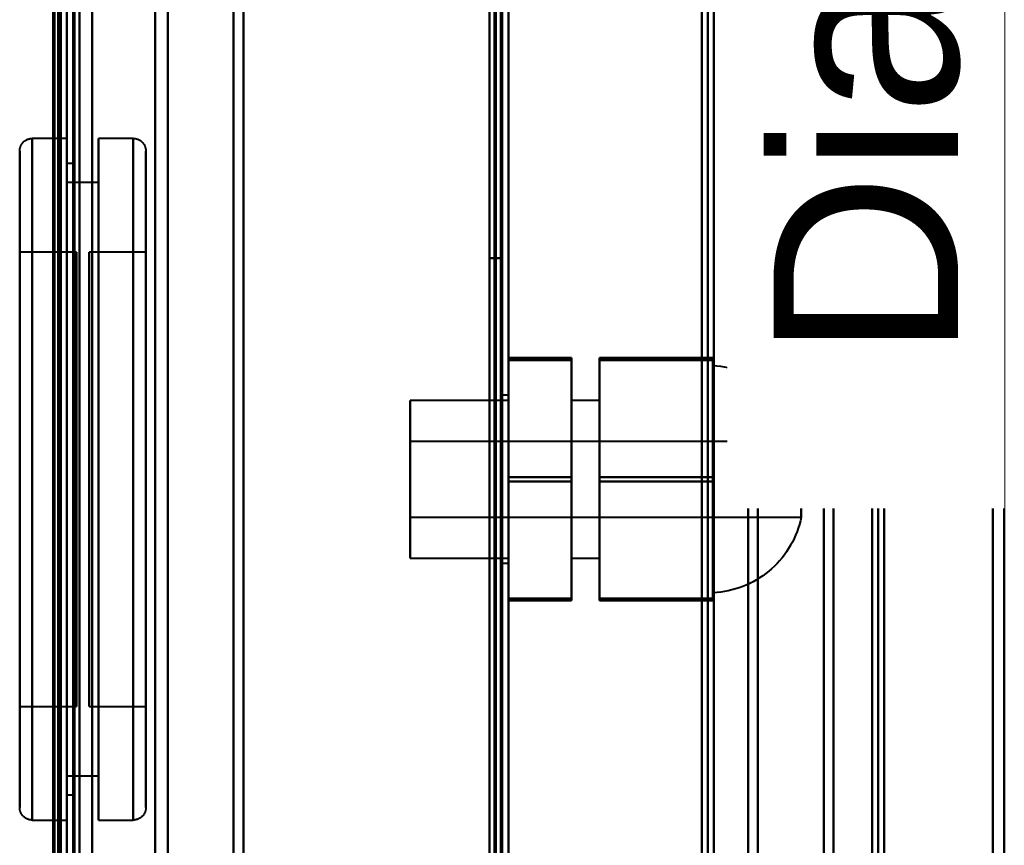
# Model space of a CAD drawing. Header units: millimetres. Extents: x -1352 to 2139, y -120 to 1171.
# Tile 66 of 78: x 651 to 729, y 829 to 895. Entities that reach past the tile are written whole.
import ezdxf

# ---------------------------------------------------------------- set-up
doc = ezdxf.new("R2010")
doc.units = ezdxf.units.MM
doc.layers.add('A-GENM', color=13, linetype='Continuous', lineweight=40)
doc.layers.add('G-IMPT', color=8, linetype='Continuous', lineweight=40)
doc.styles.add('Arial_1', font='arial.ttf', dxfattribs={"height": 14.6304})

# ---------------------------------------------------------------- blocks, each defined once
blk = doc.blocks.new('Maintenance r21 - Maintenance r21-769076-Avant')
at = {"layer": 'A-GENM'}
for p, q in [((690, 0), (690, 1098)), ((690, 1098), (690, 0))]:
    blk.add_line(p, q, dxfattribs=at)
blk = doc.blocks.new('Souche connecteur circulaire R23 - Souche connecteur circulaire R23-769067-Avant')
at = {"layer": 'A-GENM'}
for p, q in [((690, 1045.5), (690, 868)), ((690, 868), (690, 690.5))]:
    blk.add_line(p, q, dxfattribs=at)
blk = doc.blocks.new('NEXA 1500 CALQUES_dwg-769064-Avant')
at = {"layer": 'G-IMPT'}
for p, q in [((690, 128.972), (690, 1097.772)), ((654.5, 129.472), (654.5, 1062.272)), ((655, 1062.272), (655, 129.472)), ((654.3, 1061.872), (654.3, 868.372)), ((654.3, 868.372), (654.3, 1061.872)), ((655, 1061.872), (655, 868.372)), ((655, 1061.872), (655, 868.372)), ((655, 674.872), (655, 1061.872)), ((655, 674.872), (655, 1061.872)), ((705.8, 681.477), (705.8, 1055.267)), ((705.8, 681.477), (705.8, 1055.267)), ((705.8, 1055.267), (705.8, 681.477)), ((705.8, 1055.267), (705.8, 681.477)), ((719.3, 681.511), (719.3, 1055.234)), ((719.3, 681.511), (719.3, 1055.234)), ((719.3, 1055.234), (719.3, 681.511)), ((719.3, 1055.234), (719.3, 681.511)), ((655, 868.372), (655, 1046.872)), ((655, 689.872), (655, 1046.872)), ((655, 1046.872), (655, 868.372)), ((655.5, 868.372), (655.5, 1046.872)), ((655.5, 1046.872), (655.5, 868.372)), ((669, 1046.872), (669, 868.372)), ((669, 868.372), (669, 1046.872)), ((689.5, 1046.872), (689.5, 868.372)), ((689.5, 868.372), (689.5, 1046.872)), ((690, 868.372), (690, 1046.872)), ((690, 1046.872), (690, 868.372)), ((705.333, 689.872), (705.333, 1046.872)), ((705.333, 689.872), (705.333, 1046.872)), ((705.333, 1046.872), (705.333, 868.372)), ((705.333, 1046.872), (705.333, 868.372)), ((706.267, 868.372), (706.267, 1046.872)), ((706.267, 1046.872), (706.267, 689.872)), ((706.267, 1046.872), (706.267, 689.872)), ((709, 868.372), (709, 1046.872)), ((709, 1046.872), (709, 868.372)), ((656, 868.372), (656, 1045.872)), ((656, 1045.872), (656, 868.372)), ((656, 1045.872), (656, 690.872)), ((663, 1045.872), (663, 868.372)), ((663, 868.372), (663, 1045.872)), ((668.198, 1046.281), (668.198, 868.372)), ((668.198, 868.372), (668.198, 1046.281)), ((709.773, 1046.281), (709.773, 868.372)), ((709.773, 868.372), (709.773, 1046.281)), ((654.3, 1045.246), (654.3, 868.372)), ((654.3, 691.498), (654.3, 1045.246)), ((654.3, 691.498), (654.3, 1045.246)), ((661.99, 1045.246), (661.99, 868.372)), ((661.99, 1045.246), (661.99, 868.372)), ((661.99, 868.372), (661.99, 1045.246)), ((661.99, 868.372), (661.99, 1045.246)), ((715, 868.372), (715, 1045.838)), ((715, 1045.838), (715, 868.372)), ((715.773, 1045.246), (715.773, 868.372)), ((715.773, 868.372), (715.773, 1045.246)), ((718.83, 690.907), (718.83, 1045.838)), ((718.83, 690.907), (718.83, 1045.838)), ((718.83, 1045.838), (718.83, 868.372)), ((718.83, 1045.838), (718.83, 868.372)), ((719.77, 1045.838), (719.77, 690.907)), ((719.77, 1045.838), (719.77, 690.907)), ((719.77, 868.372), (719.77, 1045.838)), ((728.387, 1045.838), (728.387, 868.372)), ((728.387, 868.372), (728.387, 1045.838)), ((729.3, 1045.246), (729.3, 868.372)), ((729.3, 868.372), (729.3, 1045.246)), ((690, 323.672), (690, 903.072)), ((655, 885.372), (652.25, 885.372)), ((652.25, 885.372), (652.25, 831.372)), ((652.25, 885.372), (652.25, 831.372)), ((652.25, 858.372), (652.25, 885.372)), ((652.25, 858.372), (652.25, 885.372)), ((655, 885.372), (655, 858.372)), ((655, 831.372), (655, 885.372)), ((655, 831.372), (655, 885.372)), ((660.25, 885.372), (657.5, 885.372)), ((657.5, 858.372), (657.5, 885.372)), ((657.5, 885.372), (657.5, 858.372)), ((660.25, 858.372), (660.25, 885.372)), ((660.25, 831.372), (660.25, 885.372)), ((660.25, 885.372), (660.25, 858.372)), ((651.25, 884.372), (651.25, 858.372)), ((651.25, 858.372), (651.25, 884.372)), ((651.25, 832.372), (651.25, 884.372)), ((661.25, 858.372), (661.25, 884.372)), ((661.25, 884.372), (661.25, 858.372)), ((661.25, 884.372), (661.25, 832.372)), ((655.5, 883.372), (655, 883.372)), ((655, 833.372), (655, 883.372)), ((655, 833.372), (655, 883.372)), ((655, 883.372), (655, 858.372)), ((655.5, 858.372), (655.5, 883.372)), ((655.5, 883.372), (655.5, 858.372)), ((657.5, 881.872), (655, 881.872)), ((655, 858.372), (655, 881.872)), ((655, 881.872), (655, 858.372)), ((657.5, 858.372), (657.5, 881.872)), ((657.5, 881.872), (657.5, 858.372)), ((655.75, 876.372), (651.25, 876.372)), ((651.25, 876.372), (651.25, 858.372)), ((651.25, 858.372), (651.25, 876.372)), ((655.75, 876.372), (655.75, 858.372)), ((655.75, 858.372), (655.75, 876.372)), ((661.25, 876.372), (656.75, 876.372)), ((656.75, 840.372), (656.75, 876.372)), ((656.75, 840.372), (656.75, 876.372)), ((656.75, 876.372), (656.75, 858.372)), ((661.25, 858.372), (661.25, 876.372)), ((661.25, 876.372), (661.25, 840.372)), ((661.25, 876.372), (661.25, 840.372)), ((654.3, 868.372), (654.3, 691.498)), ((654.3, 868.372), (654.3, 691.498)), ((654.3, 868.372), (654.3, 674.872)), ((654.3, 674.872), (654.3, 868.372)), ((655, 689.872), (655, 868.372)), ((655, 868.372), (655, 689.872)), ((655, 868.372), (655, 674.872)), ((655.5, 689.872), (655.5, 868.372)), ((655.5, 868.372), (655.5, 689.872)), ((656, 690.872), (656, 868.372)), ((656, 868.372), (656, 690.872)), ((661.99, 868.372), (661.99, 691.498)), ((661.99, 691.498), (661.99, 868.372)), ((663, 868.372), (663, 690.872)), ((663, 690.872), (663, 868.372)), ((668.198, 868.372), (668.198, 690.464)), ((668.198, 690.464), (668.198, 868.372)), ((669, 868.372), (669, 689.872)), ((669, 689.872), (669, 868.372)), ((689.5, 868.372), (689.5, 689.872)), ((689.5, 689.872), (689.5, 868.372)), ((690, 689.872), (690, 868.372)), ((690, 868.372), (690, 689.872)), ((705.333, 868.372), (705.333, 689.872)), ((706.267, 689.872), (706.267, 868.372)), ((706.267, 689.872), (706.267, 868.372)), ((709, 689.872), (709, 868.372)), ((709, 868.372), (709, 689.872)), ((709.773, 868.372), (709.773, 690.464)), ((709.773, 690.464), (709.773, 868.372)), ((715, 690.907), (715, 868.372)), ((715, 868.372), (715, 690.907)), ((715.773, 868.372), (715.773, 691.498)), ((715.773, 691.498), (715.773, 868.372)), ((718.83, 868.372), (718.83, 690.907)), ((719.77, 690.907), (719.77, 868.372)), ((719.77, 690.907), (719.77, 868.372)), ((728.387, 868.372), (728.387, 690.907)), ((728.387, 690.907), (728.387, 868.372)), ((729.3, 868.372), (729.3, 691.498)), ((729.3, 691.498), (729.3, 868.372)), ((706.2, 867.372), (706.2, 853.993)), ((706.2, 850.51), (706.2, 867.372)), ((706.2, 853.993), (706.2, 866.235)), ((690, 865.022), (689.5, 865.022)), ((689.5, 865.022), (689.5, 858.372)), ((689.5, 858.372), (689.5, 865.022)), ((690, 865.022), (690, 851.722)), ((690, 865.022), (690, 851.722)), ((690, 858.372), (690, 865.022)), ((690, 858.372), (690, 865.022)), ((690, 864.622), (682.2, 864.622)), ((682.2, 864.622), (682.2, 852.912)), ((682.2, 855.331), (682.2, 864.622)), ((690, 864.622), (690, 855.331)), ((690, 852.912), (690, 864.622)), ((697.2, 864.622), (695, 864.622)), ((695, 855.331), (695, 864.622)), ((695, 864.622), (695, 855.331)), ((697.2, 855.331), (697.2, 864.622)), ((697.2, 864.622), (697.2, 855.331)), ((682.2, 863.832), (682.2, 852.122)), ((690, 852.122), (690, 863.832)), ((706.2, 862.752), (706.2, 849.372)), ((682.2, 852.912), (682.2, 861.414)), ((713.2, 861.372), (682.2, 861.372)), ((682.2, 861.372), (682.2, 856.913)), ((682.2, 856.913), (682.2, 861.372)), ((690, 861.414), (690, 852.912)), ((695, 852.122), (695, 861.414)), ((695, 861.414), (695, 852.122)), ((697.2, 852.122), (697.2, 861.414)), ((697.2, 861.414), (697.2, 852.122)), ((713.2, 861.372), (713.2, 855.751)), ((713.2, 856.913), (713.2, 861.372)), ((713.2, 860.993), (713.2, 856.913)), ((682.2, 859.832), (682.2, 855.372)), ((682.2, 855.372), (682.2, 859.832)), ((713.2, 855.372), (713.2, 859.832)), ((651.25, 858.372), (651.25, 840.372)), ((651.25, 858.372), (651.25, 832.372)), ((651.25, 840.372), (651.25, 858.372)), ((651.25, 832.372), (651.25, 858.372)), ((652.25, 831.372), (652.25, 858.372)), ((655, 834.872), (655, 858.372)), ((655, 858.372), (655, 834.872)), ((655, 858.372), (655, 833.372)), ((655, 858.372), (655, 833.372)), ((655, 858.372), (655, 831.372)), ((655, 858.372), (655, 831.372)), ((655.5, 833.372), (655.5, 858.372)), ((655.5, 858.372), (655.5, 833.372)), ((655.75, 858.372), (655.75, 840.372)), ((655.75, 840.372), (655.75, 858.372)), ((656.75, 858.372), (656.75, 840.372)), ((656.75, 858.372), (656.75, 840.372)), ((657.5, 831.372), (657.5, 858.372)), ((657.5, 858.372), (657.5, 831.372)), ((657.5, 834.872), (657.5, 858.372)), ((657.5, 858.372), (657.5, 834.872)), ((660.25, 831.372), (660.25, 858.372)), ((660.25, 858.372), (660.25, 831.372)), ((661.25, 840.372), (661.25, 858.372)), ((661.25, 840.372), (661.25, 858.372)), ((661.25, 832.372), (661.25, 858.372)), ((661.25, 858.372), (661.25, 832.372)), ((689.5, 858.372), (689.5, 851.722)), ((689.5, 851.722), (689.5, 858.372)), ((690, 851.722), (690, 858.372)), ((713.2, 856.913), (713.2, 855.372)), ((682.2, 855.372), (713.2, 855.372)), ((682.2, 852.122), (682.2, 855.331)), ((690, 855.331), (690, 852.122)), ((706.2, 849.372), (706.2, 853.993)), ((682.2, 852.122), (690, 852.122)), ((689.5, 851.722), (690, 851.722)), ((695, 852.122), (697.2, 852.122)), ((651.25, 840.372), (655.75, 840.372)), ((656.75, 840.372), (661.25, 840.372)), ((655, 834.872), (657.5, 834.872)), ((655, 833.372), (655.5, 833.372)), ((652.25, 831.372), (655, 831.372)), ((657.5, 831.372), (660.25, 831.372))]:
    blk.add_line(p, q, dxfattribs=at)
at = {"layer": 'G-IMPT', "flags": 128}
for points in [[(689.4, 1097.772), (689.4, 855.572), (689.4, 613.372), (689.4, 371.172), (689.4, 128.972)], [(689.4, 128.972), (689.4, 371.172), (689.4, 613.372), (689.4, 855.572), (689.4, 1097.772)], [(689.4, 1097.772), (689.4, 855.572), (689.4, 613.372), (689.4, 371.172), (689.4, 128.972)], [(689.5, 128.972), (689.5, 371.172), (689.5, 613.372), (689.5, 855.572), (689.5, 1097.772)], [(690, 128.972), (690, 371.172), (690, 613.372), (690, 855.572), (690, 1097.772)], [(690, 1097.772), (690, 855.572), (690, 613.372), (690, 371.172), (690, 128.972)], [(688.9, 129.472), (688.9, 371.422), (688.9, 613.372), (688.9, 855.322), (688.9, 1097.272)], [(688.9, 1097.272), (688.9, 855.322), (688.9, 613.372), (688.9, 371.422), (688.9, 129.472)], [(688.9, 129.472), (688.9, 371.422), (688.9, 613.372), (688.9, 855.322), (688.9, 1097.272)], [(689, 1097.272), (689, 855.322), (689, 613.372), (689, 371.422), (689, 129.472)], [(689, 129.472), (689, 371.422), (689, 613.372), (689, 855.322), (689, 1097.272)], [(689, 1097.272), (689, 855.322), (689, 613.372), (689, 371.422), (689, 129.472)], [(689.5, 1097.272), (689.5, 855.322), (689.5, 613.372), (689.5, 371.422), (689.5, 129.472)], [(689.5, 129.472), (689.5, 371.422), (689.5, 613.372), (689.5, 855.322), (689.5, 1097.272)], [(689.5, 1097.272), (689.5, 855.322), (689.5, 613.372), (689.5, 371.422), (689.5, 129.472)], [(689.5, 129.472), (689.5, 371.422), (689.5, 613.372), (689.5, 855.322), (689.5, 1097.272)], [(689.5, 1097.272), (689.5, 855.322), (689.5, 613.372), (689.5, 371.422), (689.5, 129.472)], [(689.5, 129.472), (689.5, 371.422), (689.5, 613.372), (689.5, 855.322), (689.5, 1097.272)], [(653.9, 161.372), (653.9, 386.597), (653.9, 611.822), (653.9, 837.047), (653.9, 1062.272)], [(653.9, 1062.272), (653.9, 837.047), (653.9, 611.822), (653.9, 386.597), (653.9, 161.372)], [(654, 1062.372), (654, 829.122), (654, 595.872), (654, 362.622), (654, 129.372)], [(654, 129.372), (654, 362.622), (654, 595.872), (654, 829.122), (654, 1062.372)], [(654, 129.472), (654, 362.672), (654, 595.872), (654, 829.072), (654, 1062.272)], [(654, 1062.272), (654, 829.072), (654, 595.872), (654, 362.672), (654, 129.472)], [(654.4, 128.972), (654.4, 362.422), (654.4, 595.872), (654.4, 829.322), (654.4, 1062.772)], [(654.4, 128.972), (654.4, 362.422), (654.4, 595.872), (654.4, 829.322), (654.4, 1062.772)], [(654.4, 1062.772), (654.4, 829.322), (654.4, 595.872), (654.4, 362.422), (654.4, 128.972)], [(654.5, 1062.772), (654.5, 829.322), (654.5, 595.872), (654.5, 362.422), (654.5, 128.972)], [(654.5, 1062.272), (654.5, 829.072), (654.5, 595.872), (654.5, 362.672), (654.5, 129.472)], [(654.5, 129.472), (654.5, 362.672), (654.5, 595.872), (654.5, 829.072), (654.5, 1062.272)], [(654.5, 1062.272), (654.5, 829.072), (654.5, 595.872), (654.5, 362.672), (654.5, 129.472)], [(654.5, 129.472), (654.5, 362.672), (654.5, 595.872), (654.5, 829.072), (654.5, 1062.272)], [(654.5, 1062.272), (654.5, 829.072), (654.5, 595.872), (654.5, 362.672), (654.5, 129.472)], [(654.5, 129.472), (654.5, 362.672), (654.5, 595.872), (654.5, 829.072), (654.5, 1062.272)], [(655, 128.972), (655, 362.422), (655, 595.872), (655, 829.322), (655, 1062.772)], [(655, 1062.772), (655, 829.322), (655, 595.872), (655, 362.422), (655, 128.972)], [(655, 129.472), (655, 362.672), (655, 595.872), (655, 829.072), (655, 1062.272)], [(655, 1062.272), (655, 829.072), (655, 595.872), (655, 362.672), (655, 129.472)], [(655, 1062.272), (655, 837.047), (655, 611.822), (655, 386.597), (655, 161.372)], [(655, 129.472), (655, 362.672), (655, 595.872), (655, 829.072), (655, 1062.272)], [(655, 161.372), (655, 386.597), (655, 611.822), (655, 837.047), (655, 1062.272)], [(655, 1062.272), (655, 829.072), (655, 595.872), (655, 362.672), (655, 129.472)], [(655.5, 129.472), (655.5, 362.672), (655.5, 595.872), (655.5, 829.072), (655.5, 1062.272)], [(655.5, 1062.272), (655.5, 829.072), (655.5, 595.872), (655.5, 362.672), (655.5, 129.472)], [(655.6, 1062.272), (655.6, 829.072), (655.6, 595.872), (655.6, 362.672), (655.6, 129.472)], [(655.6, 129.472), (655.6, 362.672), (655.6, 595.872), (655.6, 829.072), (655.6, 1062.272)], [(655.6, 129.472), (655.6, 362.672), (655.6, 595.872), (655.6, 829.072), (655.6, 1062.272)], [(655.6, 1062.272), (655.6, 829.072), (655.6, 595.872), (655.6, 362.672), (655.6, 129.472)], [(655.6, 1062.272), (655.6, 829.072), (655.6, 595.872), (655.6, 362.672), (655.6, 129.472)], [(655.6, 129.472), (655.6, 362.672), (655.6, 595.872), (655.6, 829.072), (655.6, 1062.272)], [(657, 128.972), (657, 362.422), (657, 595.872), (657, 829.322), (657, 1062.772)], [(657, 1062.772), (657, 829.322), (657, 595.872), (657, 362.422), (657, 128.972)], [(657, 128.972), (657, 362.422), (657, 595.872), (657, 829.322), (657, 1062.772)], [(657, 1062.772), (657, 829.322), (657, 595.872), (657, 362.422), (657, 128.972)], [(657, 1062.272), (657, 829.072), (657, 595.872), (657, 362.672), (657, 129.472)], [(657, 129.472), (657, 362.672), (657, 595.872), (657, 829.072), (657, 1062.272)], [(657, 129.472), (657, 362.672), (657, 595.872), (657, 829.072), (657, 1062.272)], [(657, 1062.272), (657, 829.072), (657, 595.872), (657, 362.672), (657, 129.472)], [(688.5, 129.472), (688.5, 362.672), (688.5, 595.872), (688.5, 829.072), (688.5, 1062.272)], [(688.5, 1062.272), (688.5, 829.072), (688.5, 595.872), (688.5, 362.672), (688.5, 129.472)], [(688.5, 129.472), (688.5, 362.672), (688.5, 595.872), (688.5, 829.072), (688.5, 1062.272)], [(688.5, 1062.272), (688.5, 829.072), (688.5, 595.872), (688.5, 362.672), (688.5, 129.472)], [(689.4, 1062.772), (689.4, 829.322), (689.4, 595.872), (689.4, 362.422), (689.4, 128.972)], [(689.4, 128.972), (689.4, 362.422), (689.4, 595.872), (689.4, 829.322), (689.4, 1062.772)], [(689.4, 128.972), (689.4, 362.422), (689.4, 595.872), (689.4, 829.322), (689.4, 1062.772)], [(689.5, 1062.772), (689.5, 829.322), (689.5, 595.872), (689.5, 362.422), (689.5, 128.972)], [(690, 1062.772), (690, 829.322), (690, 595.872), (690, 362.422), (690, 128.972)], [(690, 128.972), (690, 362.422), (690, 595.872), (690, 829.322), (690, 1062.772)], [(688.5, 995.872), (688.5, 965.872), (688.5, 935.872), (688.5, 905.872), (688.5, 875.872)], [(688.5, 875.872), (688.5, 905.872), (688.5, 935.872), (688.5, 965.872), (688.5, 995.872)], [(688.5, 995.872), (688.5, 965.872), (688.5, 935.872), (688.5, 905.872), (688.5, 875.872)], [(688.5, 875.872), (688.5, 905.872), (688.5, 935.872), (688.5, 965.872), (688.5, 995.872)], [(689.5, 875.872), (689.5, 905.872), (689.5, 935.872), (689.5, 965.872), (689.5, 995.872)], [(689.5, 995.872), (689.5, 965.872), (689.5, 935.872), (689.5, 905.872), (689.5, 875.872)], [(689.5, 875.872), (689.5, 905.872), (689.5, 935.872), (689.5, 965.872), (689.5, 995.872)], [(689.5, 995.872), (689.5, 965.872), (689.5, 935.872), (689.5, 905.872), (689.5, 875.872)], [(688.5, 323.672), (688.5, 468.522), (688.5, 613.372), (688.5, 758.222), (688.5, 903.072)], [(688.5, 903.072), (688.5, 758.222), (688.5, 613.372), (688.5, 468.522), (688.5, 323.672)], [(688.5, 323.672), (688.5, 468.522), (688.5, 613.372), (688.5, 758.222), (688.5, 903.072)], [(688.5, 903.072), (688.5, 758.222), (688.5, 613.372), (688.5, 468.522), (688.5, 323.672)], [(689.4, 903.072), (689.4, 758.222), (689.4, 613.372), (689.4, 468.522), (689.4, 323.672)], [(689.4, 903.072), (689.4, 758.222), (689.4, 613.372), (689.4, 468.522), (689.4, 323.672)], [(689.4, 323.672), (689.4, 468.522), (689.4, 613.372), (689.4, 758.222), (689.4, 903.072)], [(689.5, 323.672), (689.5, 468.522), (689.5, 613.372), (689.5, 758.222), (689.5, 903.072)], [(690, 903.072), (690, 758.222), (690, 613.372), (690, 468.522), (690, 323.672)], [(690, 323.672), (690, 468.522), (690, 613.372), (690, 758.222), (690, 903.072)], [(690, 323.672), (690, 468.522), (690, 613.372), (690, 758.222), (690, 903.072)], [(690, 903.072), (690, 758.222), (690, 613.372), (690, 468.522), (690, 323.672)], [(651.25, 884.372), (651.251, 884.412), (651.253, 884.452), (651.257, 884.492), (651.263, 884.532), (651.27, 884.571), (651.279, 884.61), (651.289, 884.649), (651.301, 884.687), (651.314, 884.725), (651.329, 884.762), (651.345, 884.798), (651.363, 884.834), (651.382, 884.869), (651.403, 884.903), (651.425, 884.937), (651.448, 884.969), (651.472, 885.001), (651.498, 885.032), (651.525, 885.061), (651.553, 885.09), (651.583, 885.117), (651.613, 885.143), (651.644, 885.168), (651.676, 885.191), (651.71, 885.214), (651.744, 885.235), (651.779, 885.254), (651.814, 885.272), (651.851, 885.289), (651.888, 885.304), (651.925, 885.318), (651.963, 885.33), (652.002, 885.341), (652.041, 885.35), (652.08, 885.358), (652.12, 885.364), (652.159, 885.368), (652.199, 885.371), (652.239, 885.372), (652.25, 885.372)], [(660.25, 885.372), (660.29, 885.372), (660.33, 885.369), (660.37, 885.365), (660.409, 885.36), (660.449, 885.352), (660.488, 885.344), (660.526, 885.333), (660.565, 885.322), (660.602, 885.308), (660.639, 885.293), (660.676, 885.277), (660.712, 885.259), (660.747, 885.24), (660.781, 885.22), (660.815, 885.198), (660.847, 885.174), (660.879, 885.15), (660.909, 885.124), (660.939, 885.097), (660.967, 885.069), (660.995, 885.04), (661.021, 885.009), (661.046, 884.978), (661.069, 884.946), (661.091, 884.913), (661.112, 884.879), (661.132, 884.844), (661.15, 884.808), (661.167, 884.772), (661.182, 884.735), (661.196, 884.697), (661.208, 884.659), (661.219, 884.62), (661.228, 884.582), (661.235, 884.542), (661.241, 884.503), (661.246, 884.463), (661.249, 884.423), (661.25, 884.383), (661.25, 884.372)], [(651.25, 884.372), (651.25, 884.352), (651.25, 884.289), (651.25, 884.185), (651.25, 884.04), (651.25, 883.854), (651.25, 883.627), (651.25, 883.36), (651.25, 883.052), (651.25, 882.706), (651.25, 882.32), (651.25, 881.896), (651.25, 881.434), (651.25, 880.936), (651.25, 880.401), (651.25, 879.831), (651.25, 879.227), (651.25, 878.589), (651.25, 877.919), (651.25, 877.218), (651.25, 876.487), (651.25, 875.726), (651.25, 874.938), (651.25, 874.124), (651.25, 873.284), (651.25, 872.42), (651.25, 871.534), (651.25, 870.627), (651.25, 869.7), (651.25, 868.755), (651.25, 867.794), (651.25, 866.817), (651.25, 865.827), (651.25, 864.825), (651.25, 863.813), (651.25, 862.791), (651.25, 861.763), (651.25, 860.73), (651.25, 859.692), (651.25, 858.653), (651.25, 857.613), (651.25, 856.574), (651.25, 855.539), (651.25, 854.507), (651.25, 853.482), (651.25, 852.465), (651.25, 851.457), (651.25, 850.46), (651.25, 849.476), (651.25, 848.507), (651.25, 847.552), (651.25, 846.616), (651.25, 845.698), (651.25, 844.8), (651.25, 843.924), (651.25, 843.071), (651.25, 842.243), (651.25, 841.44), (651.25, 840.665), (651.25, 839.918), (651.25, 839.2), (651.25, 838.513), (651.25, 837.858), (651.25, 837.236), (651.25, 836.647), (651.25, 836.093), (651.25, 835.575), (651.25, 835.093), (651.25, 834.649), (651.25, 834.242), (651.25, 833.875), (651.25, 833.546), (651.25, 833.257), (651.25, 833.008), (651.25, 832.8), (651.25, 832.632), (651.25, 832.506), (651.25, 832.422), (651.25, 832.378), (651.25, 832.372)], [(651.25, 832.372), (651.25, 832.393), (651.25, 832.455), (651.25, 832.559), (651.25, 832.704), (651.25, 832.891), (651.25, 833.118), (651.25, 833.385), (651.25, 833.692), (651.25, 834.039), (651.25, 834.425), (651.25, 834.849), (651.25, 835.31), (651.25, 835.809), (651.25, 836.344), (651.25, 836.914), (651.25, 837.518), (651.25, 838.155), (651.25, 838.825), (651.25, 839.527), (651.25, 840.258), (651.25, 841.018), (651.25, 841.806), (651.25, 842.621), (651.25, 843.461), (651.25, 844.324), (651.25, 845.211), (651.25, 846.118), (651.25, 847.045), (651.25, 847.989), (651.25, 848.951), (651.25, 849.928), (651.25, 850.918), (651.25, 851.92), (651.25, 852.932), (651.25, 853.953), (651.25, 854.981), (651.25, 856.015), (651.25, 857.052), (651.25, 858.092), (651.25, 859.131), (651.25, 860.17), (651.25, 861.206), (651.25, 862.237), (651.25, 863.262), (651.25, 864.28), (651.25, 865.287), (651.25, 866.284), (651.25, 867.268), (651.25, 868.238), (651.25, 869.192), (651.25, 870.129), (651.25, 871.047), (651.25, 871.945), (651.25, 872.82), (651.25, 873.673), (651.25, 874.502), (651.25, 875.304), (651.25, 876.08), (651.25, 876.827), (651.25, 877.545), (651.25, 878.231), (651.25, 878.887), (651.25, 879.509), (651.25, 880.098), (651.25, 880.651), (651.25, 881.17), (651.25, 881.651), (651.25, 882.096), (651.25, 882.502), (651.25, 882.87), (651.25, 883.199), (651.25, 883.488), (651.25, 883.737), (651.25, 883.945), (651.25, 884.112), (651.25, 884.238), (651.25, 884.323), (651.25, 884.366), (651.25, 884.372)], [(661.25, 832.372), (661.25, 832.393), (661.25, 832.455), (661.25, 832.559), (661.25, 832.704), (661.25, 832.891), (661.25, 833.118), (661.25, 833.385), (661.25, 833.692), (661.25, 834.039), (661.25, 834.425), (661.25, 834.849), (661.25, 835.31), (661.25, 835.809), (661.25, 836.344), (661.25, 836.914), (661.25, 837.518), (661.25, 838.155), (661.25, 838.825), (661.25, 839.527), (661.25, 840.258), (661.25, 841.018), (661.25, 841.806), (661.25, 842.621), (661.25, 843.461), (661.25, 844.324), (661.25, 845.211), (661.25, 846.118), (661.25, 847.045), (661.25, 847.989), (661.25, 848.951), (661.25, 849.928), (661.25, 850.918), (661.25, 851.92), (661.25, 852.932), (661.25, 853.953), (661.25, 854.981), (661.25, 856.015), (661.25, 857.052), (661.25, 858.092), (661.25, 859.131), (661.25, 860.17), (661.25, 861.206), (661.25, 862.237), (661.25, 863.262), (661.25, 864.28), (661.25, 865.287), (661.25, 866.284), (661.25, 867.268), (661.25, 868.238), (661.25, 869.192), (661.25, 870.129), (661.25, 871.047), (661.25, 871.945), (661.25, 872.82), (661.25, 873.673), (661.25, 874.502), (661.25, 875.304), (661.25, 876.08), (661.25, 876.827), (661.25, 877.545), (661.25, 878.231), (661.25, 878.887), (661.25, 879.509), (661.25, 880.098), (661.25, 880.651), (661.25, 881.17), (661.25, 881.651), (661.25, 882.096), (661.25, 882.502), (661.25, 882.87), (661.25, 883.199), (661.25, 883.488), (661.25, 883.737), (661.25, 883.945), (661.25, 884.112), (661.25, 884.238), (661.25, 884.323), (661.25, 884.366), (661.25, 884.372)], [(661.25, 884.372), (661.25, 884.352), (661.25, 884.289), (661.25, 884.185), (661.25, 884.04), (661.25, 883.854), (661.25, 883.627), (661.25, 883.36), (661.25, 883.052), (661.25, 882.706), (661.25, 882.32), (661.25, 881.896), (661.25, 881.434), (661.25, 880.936), (661.25, 880.401), (661.25, 879.831), (661.25, 879.227), (661.25, 878.589), (661.25, 877.919), (661.25, 877.218), (661.25, 876.487), (661.25, 875.726), (661.25, 874.938), (661.25, 874.124), (661.25, 873.284), (661.25, 872.42), (661.25, 871.534), (661.25, 870.627), (661.25, 869.7), (661.25, 868.755), (661.25, 867.794), (661.25, 866.817), (661.25, 865.827), (661.25, 864.825), (661.25, 863.813), (661.25, 862.791), (661.25, 861.763), (661.25, 860.73), (661.25, 859.692), (661.25, 858.653), (661.25, 857.613), (661.25, 856.574), (661.25, 855.539), (661.25, 854.507), (661.25, 853.482), (661.25, 852.465), (661.25, 851.457), (661.25, 850.46), (661.25, 849.476), (661.25, 848.507), (661.25, 847.552), (661.25, 846.616), (661.25, 845.698), (661.25, 844.8), (661.25, 843.924), (661.25, 843.071), (661.25, 842.243), (661.25, 841.44), (661.25, 840.665), (661.25, 839.918), (661.25, 839.2), (661.25, 838.513), (661.25, 837.858), (661.25, 837.236), (661.25, 836.647), (661.25, 836.093), (661.25, 835.575), (661.25, 835.093), (661.25, 834.649), (661.25, 834.242), (661.25, 833.875), (661.25, 833.546), (661.25, 833.257), (661.25, 833.008), (661.25, 832.8), (661.25, 832.632), (661.25, 832.506), (661.25, 832.422), (661.25, 832.378), (661.25, 832.372)], [(688.5, 875.872), (688.75, 875.872), (689, 875.872), (689.25, 875.872), (689.5, 875.872)], [(689.5, 875.872), (689.25, 875.872), (689, 875.872), (688.75, 875.872), (688.5, 875.872)], [(688.5, 875.872), (688.75, 875.872), (689, 875.872), (689.25, 875.872), (689.5, 875.872)], [(689.5, 875.872), (689.25, 875.872), (689, 875.872), (688.75, 875.872), (688.5, 875.872)], [(690, 867.813), (690, 867.855), (690, 867.897), (690, 867.94), (690, 867.982)], [(690, 867.982), (691.25, 867.982), (692.5, 867.982), (693.75, 867.982), (695, 867.982)], [(695, 867.982), (693.75, 867.982), (692.5, 867.982), (691.25, 867.982), (690, 867.982)], [(690, 867.982), (690, 865.622), (690, 863.262), (690, 860.902), (690, 858.542)], [(690, 858.542), (690, 860.902), (690, 863.262), (690, 865.622), (690, 867.982)], [(690, 867.982), (690, 867.94), (690, 867.897), (690, 867.855), (690, 867.813)], [(695, 867.813), (695, 867.855), (695, 867.897), (695, 867.94), (695, 867.982)], [(695, 867.982), (695, 865.622), (695, 863.262), (695, 860.902), (695, 858.542)], [(695, 867.982), (695, 867.94), (695, 867.897), (695, 867.855), (695, 867.813)], [(695, 858.542), (695, 860.902), (695, 863.262), (695, 865.622), (695, 867.982)], [(697.2, 867.813), (697.2, 867.855), (697.2, 867.897), (697.2, 867.94), (697.2, 867.982)], [(697.2, 867.982), (699.45, 867.982), (701.7, 867.982), (703.95, 867.982), (706.2, 867.982)], [(697.2, 867.982), (697.2, 865.622), (697.2, 863.262), (697.2, 860.902), (697.2, 858.542)], [(706.2, 867.982), (703.95, 867.982), (701.7, 867.982), (699.45, 867.982), (697.2, 867.982)], [(697.2, 858.542), (697.2, 860.902), (697.2, 863.262), (697.2, 865.622), (697.2, 867.982)], [(697.2, 867.982), (697.2, 867.94), (697.2, 867.897), (697.2, 867.855), (697.2, 867.813)], [(706.2, 867.813), (706.2, 867.855), (706.2, 867.897), (706.2, 867.94), (706.2, 867.982)], [(706.2, 867.982), (706.2, 865.622), (706.2, 863.262), (706.2, 860.902), (706.2, 858.542)], [(706.2, 867.982), (706.2, 867.94), (706.2, 867.897), (706.2, 867.855), (706.2, 867.813)], [(706.2, 858.542), (706.2, 860.902), (706.2, 863.262), (706.2, 865.622), (706.2, 867.982)], [(690, 858.203), (690, 860.605), (690, 863.008), (690, 865.41), (690, 867.813)], [(690, 867.813), (691.25, 867.813), (692.5, 867.813), (693.75, 867.813), (695, 867.813)], [(695, 867.813), (693.75, 867.813), (692.5, 867.813), (691.25, 867.813), (690, 867.813)], [(690, 867.813), (690, 865.41), (690, 863.008), (690, 860.605), (690, 858.203)], [(695, 858.203), (695, 860.605), (695, 863.008), (695, 865.41), (695, 867.813)], [(695, 867.813), (695, 865.41), (695, 863.008), (695, 860.605), (695, 858.203)], [(697.2, 858.203), (697.2, 860.605), (697.2, 863.008), (697.2, 865.41), (697.2, 867.813)], [(697.2, 867.813), (699.45, 867.813), (701.7, 867.813), (703.95, 867.813), (706.2, 867.813)], [(706.2, 867.813), (703.95, 867.813), (701.7, 867.813), (699.45, 867.813), (697.2, 867.813)], [(697.2, 867.813), (697.2, 865.41), (697.2, 863.008), (697.2, 860.605), (697.2, 858.203)], [(706.2, 858.203), (706.2, 860.605), (706.2, 863.008), (706.2, 865.41), (706.2, 867.813)], [(706.2, 867.813), (706.2, 865.41), (706.2, 863.008), (706.2, 860.605), (706.2, 858.203)], [(706.2, 867.372), (706.499, 867.352), (706.798, 867.32), (707.094, 867.277), (707.389, 867.221), (707.681, 867.153), (707.971, 867.074), (708.257, 866.984), (708.539, 866.882), (708.817, 866.769), (709.09, 866.645), (709.358, 866.51), (709.62, 866.364), (709.876, 866.208), (710.126, 866.042), (710.369, 865.866), (710.605, 865.681), (710.833, 865.486), (711.053, 865.282), (711.265, 865.07), (711.468, 864.849), (711.662, 864.62), (711.847, 864.384), (712.022, 864.141), (712.188, 863.89), (712.343, 863.634), (712.488, 863.371), (712.622, 863.103), (712.746, 862.829), (712.858, 862.551), (712.959, 862.269), (713.049, 861.983), (713.128, 861.693), (713.194, 861.401), (713.2, 861.372)], [(690, 858.542), (691.25, 858.542), (692.5, 858.542), (693.75, 858.542), (695, 858.542)], [(695, 858.542), (693.75, 858.542), (692.5, 858.542), (691.25, 858.542), (690, 858.542)], [(690, 858.542), (690, 856.139), (690, 853.737), (690, 851.334), (690, 848.932)], [(690, 848.932), (690, 851.334), (690, 853.737), (690, 856.139), (690, 858.542)], [(690, 848.762), (690, 851.123), (690, 853.483), (690, 855.843), (690, 858.203)], [(690, 858.203), (691.25, 858.203), (692.5, 858.203), (693.75, 858.203), (695, 858.203)], [(695, 858.203), (693.75, 858.203), (692.5, 858.203), (691.25, 858.203), (690, 858.203)], [(690, 858.203), (690, 855.843), (690, 853.483), (690, 851.123), (690, 848.762)], [(695, 858.542), (695, 856.139), (695, 853.737), (695, 851.334), (695, 848.932)], [(695, 848.932), (695, 851.334), (695, 853.737), (695, 856.139), (695, 858.542)], [(695, 848.762), (695, 851.123), (695, 853.483), (695, 855.843), (695, 858.203)], [(695, 858.203), (695, 855.843), (695, 853.483), (695, 851.123), (695, 848.762)], [(697.2, 858.542), (699.45, 858.542), (701.7, 858.542), (703.95, 858.542), (706.2, 858.542)], [(706.2, 858.542), (703.95, 858.542), (701.7, 858.542), (699.45, 858.542), (697.2, 858.542)], [(697.2, 858.542), (697.2, 856.139), (697.2, 853.737), (697.2, 851.334), (697.2, 848.932)], [(697.2, 848.932), (697.2, 851.334), (697.2, 853.737), (697.2, 856.139), (697.2, 858.542)], [(697.2, 848.762), (697.2, 851.123), (697.2, 853.483), (697.2, 855.843), (697.2, 858.203)], [(697.2, 858.203), (699.45, 858.203), (701.7, 858.203), (703.95, 858.203), (706.2, 858.203)], [(706.2, 858.203), (703.95, 858.203), (701.7, 858.203), (699.45, 858.203), (697.2, 858.203)], [(697.2, 858.203), (697.2, 855.843), (697.2, 853.483), (697.2, 851.123), (697.2, 848.762)], [(706.2, 858.542), (706.2, 856.139), (706.2, 853.737), (706.2, 851.334), (706.2, 848.932)], [(706.2, 848.932), (706.2, 851.334), (706.2, 853.737), (706.2, 856.139), (706.2, 858.542)], [(706.2, 848.762), (706.2, 851.123), (706.2, 853.483), (706.2, 855.843), (706.2, 858.203)], [(706.2, 858.203), (706.2, 855.843), (706.2, 853.483), (706.2, 851.123), (706.2, 848.762)], [(713.2, 855.372), (713.134, 855.08), (713.057, 854.79), (712.969, 854.503), (712.868, 854.22), (712.757, 853.942), (712.635, 853.668), (712.501, 853.399), (712.358, 853.136), (712.203, 852.879), (712.039, 852.628), (711.864, 852.384), (711.681, 852.147), (711.487, 851.917), (711.285, 851.696), (711.074, 851.483), (710.854, 851.278), (710.627, 851.082), (710.392, 850.896), (710.15, 850.719), (709.901, 850.552), (709.645, 850.395), (709.383, 850.249), (709.116, 850.113), (708.843, 849.987), (708.566, 849.873), (708.284, 849.77), (707.998, 849.678), (707.709, 849.598), (707.417, 849.53), (707.123, 849.473), (706.826, 849.428), (706.528, 849.395), (706.229, 849.374), (706.2, 849.372)], [(690, 848.932), (691.25, 848.932), (692.5, 848.932), (693.75, 848.932), (695, 848.932)], [(695, 848.932), (693.75, 848.932), (692.5, 848.932), (691.25, 848.932), (690, 848.932)], [(690, 848.932), (690, 848.89), (690, 848.847), (690, 848.805), (690, 848.762)], [(690, 848.762), (690, 848.805), (690, 848.847), (690, 848.89), (690, 848.932)], [(695, 848.762), (693.75, 848.762), (692.5, 848.762), (691.25, 848.762), (690, 848.762)], [(690, 848.762), (691.25, 848.762), (692.5, 848.762), (693.75, 848.762), (695, 848.762)], [(695, 848.932), (695, 848.89), (695, 848.847), (695, 848.805), (695, 848.762)], [(695, 848.762), (695, 848.805), (695, 848.847), (695, 848.89), (695, 848.932)], [(697.2, 848.932), (697.2, 848.89), (697.2, 848.847), (697.2, 848.805), (697.2, 848.762)], [(706.2, 848.932), (703.95, 848.932), (701.7, 848.932), (699.45, 848.932), (697.2, 848.932)], [(697.2, 848.932), (699.45, 848.932), (701.7, 848.932), (703.95, 848.932), (706.2, 848.932)], [(697.2, 848.762), (697.2, 848.805), (697.2, 848.847), (697.2, 848.89), (697.2, 848.932)], [(697.2, 848.762), (699.45, 848.762), (701.7, 848.762), (703.95, 848.762), (706.2, 848.762)], [(706.2, 848.762), (703.95, 848.762), (701.7, 848.762), (699.45, 848.762), (697.2, 848.762)], [(706.2, 848.932), (706.2, 848.89), (706.2, 848.847), (706.2, 848.805), (706.2, 848.762)], [(706.2, 848.762), (706.2, 848.805), (706.2, 848.847), (706.2, 848.89), (706.2, 848.932)], [(652.25, 831.372), (652.21, 831.373), (652.17, 831.376), (652.13, 831.379), (652.091, 831.385), (652.051, 831.392), (652.012, 831.401), (651.974, 831.411), (651.935, 831.423), (651.898, 831.436), (651.861, 831.451), (651.824, 831.468), (651.788, 831.485), (651.753, 831.504), (651.719, 831.525), (651.685, 831.547), (651.653, 831.57), (651.621, 831.595), (651.591, 831.62), (651.561, 831.647), (651.533, 831.676), (651.505, 831.705), (651.479, 831.735), (651.454, 831.766), (651.431, 831.799), (651.409, 831.832), (651.388, 831.866), (651.368, 831.901), (651.35, 831.937), (651.333, 831.973), (651.318, 832.01), (651.304, 832.048), (651.292, 832.086), (651.281, 832.124), (651.272, 832.163), (651.265, 832.202), (651.259, 832.242), (651.254, 832.282), (651.251, 832.322), (651.25, 832.362), (651.25, 832.372)], [(661.25, 832.372), (661.249, 832.332), (661.247, 832.292), (661.243, 832.253), (661.237, 832.213), (661.23, 832.174), (661.221, 832.135), (661.211, 832.096), (661.199, 832.058), (661.186, 832.02), (661.171, 831.983), (661.155, 831.946), (661.137, 831.911), (661.118, 831.875), (661.097, 831.841), (661.075, 831.808), (661.052, 831.775), (661.028, 831.744), (661.002, 831.713), (660.975, 831.683), (660.947, 831.655), (660.917, 831.628), (660.887, 831.602), (660.856, 831.577), (660.824, 831.553), (660.79, 831.531), (660.756, 831.51), (660.721, 831.49), (660.686, 831.472), (660.649, 831.456), (660.612, 831.44), (660.575, 831.427), (660.537, 831.414), (660.498, 831.404), (660.459, 831.394), (660.42, 831.387), (660.38, 831.381), (660.341, 831.376), (660.301, 831.374), (660.261, 831.372), (660.25, 831.372)]]:
    blk.add_lwpolyline(points, dxfattribs=at)

msp = doc.modelspace()

# ---------------------------------------------------------------- block references
at = {"layer": 'A-GENM'}
for name in ['Maintenance r21 - Maintenance r21-769076-Avant', 'Souche connecteur circulaire R23 - Souche connecteur circulaire R23-769067-Avant']:
    msp.add_blockref(name, (0, 0), dxfattribs=at)
at = {"layer": 'G-IMPT'}
msp.add_blockref('NEXA 1500 CALQUES_dwg-769064-Avant', (0, 0), dxfattribs=at)

# ---------------------------------------------------------------- next in the draw order: texts
at = {"color": 5, "lineweight": 30, "insert": (711.006, 909.336), "char_height": 14.6304, "width": 99.20583, "attachment_point": 2, "rotation": 90, "line_spacing_factor": 0.941778, "style": 'Arial_1', "bg_fill": 3, "box_fill_scale": 1.25, "bg_fill_color": 9, "bg_fill_true_color": 13158600, "bg_fill_transparency": 0}
msp.add_mtext('Diamètre', dxfattribs=at)

doc.saveas('drawing.dxf')
